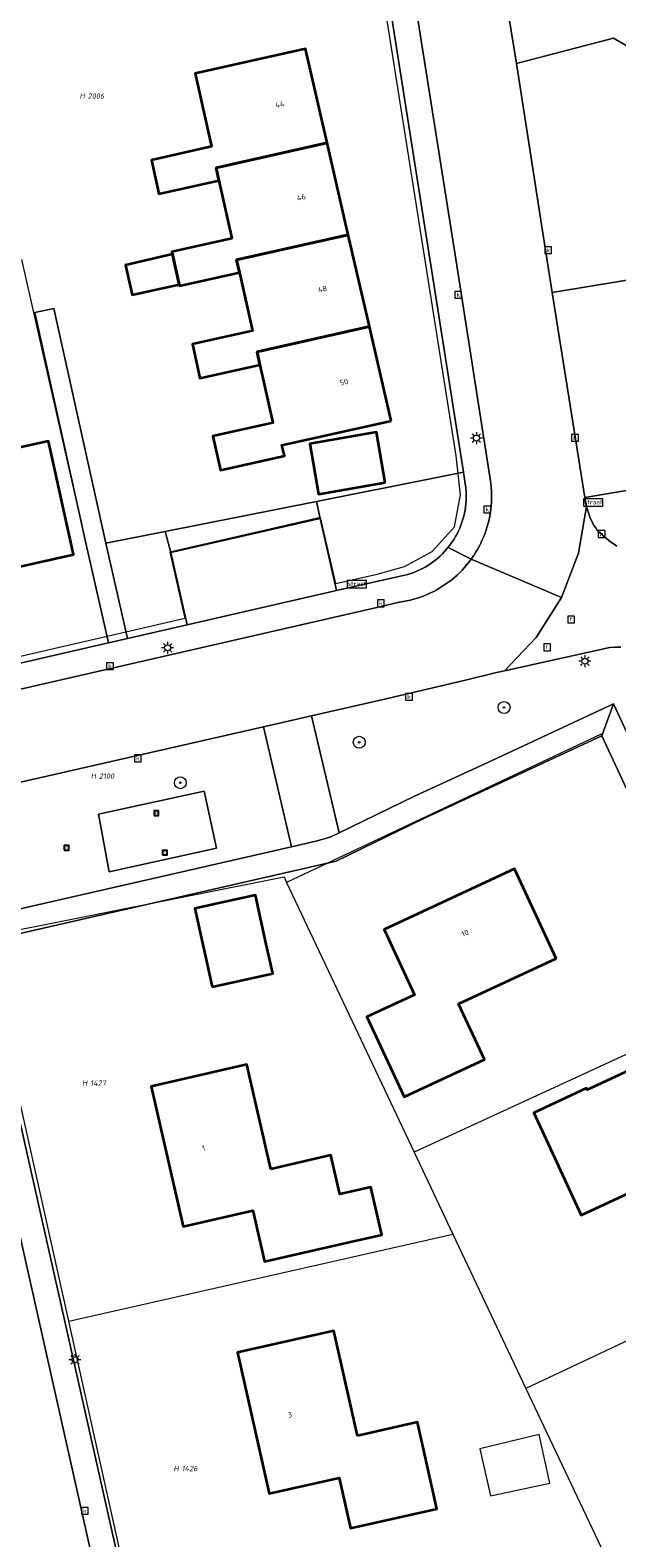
# Model space of a CAD drawing. Header units: metres. Extents: x 250001 to 257773, y 598992 to 609118.
# Tile 37 of 256: x 251573 to 251612, y 600961 to 601062. Entities that reach past the tile are written whole.
import ezdxf
from ezdxf.enums import TextEntityAlignment as Align
from ezdxf.lldxf.tags import DXFTag

# ---------------------------------------------------------------- set-up
doc = ezdxf.new("R2010")
doc.units = ezdxf.units.M
for name, color, linetype, lineweight in [('B-WE-GR-BOOM-S', 252, 'Continuous', 25), ('B-WE-GR-GROENVOORZIENING-GV', 252, 'Continuous', 18), ('B-WE-IE-MEUBILAIR_WEGMEUBILAIR-S', 7, 'Continuous', 25), ('B-WE-KG-GRENS_PERCEEL-G', 150, 'KG-PERCEEL', 18), ('B-WE-KG-GRENS_PERCEEL-S', 150, 'Continuous', 25), ('B-WE-KL-ET_LS_OV_LICHTMAST-S', 252, 'Continuous', 25), ('B-WE-OG-BEBOUWING-GV', 1, 'Continuous', 35), ('B-WE-OG-BEBOUWING-T18', 7, 'Continuous', 18), ('B-WE-OG-BEBOUWING_LUIFEL-GV', 1, 'Continuous', 18), ('B-WE-OG-TERREIN_ERF-GV', 7, 'Continuous', 18), ('B-WE-RI-GWA_KOLK-S', 252, 'Continuous', 25), ('B-WE-RI-GWA_RIOOLPUT-S', 252, 'Continuous', 25), ('B-WE-VH-ONVERHARD-GV', 252, 'Continuous', 18), ('B-WE-VH-VERHARDING_GESLOTEN-GV', 252, 'Continuous', 18), ('B-WE-VH-VERHARDING_OPEN-GV', 252, 'Continuous', 18), ('B-WE-VW-VERKEERSTEKEN_BORD-S', 252, 'Continuous', 25), ('X-XX-AL-REFERENTIE-G', 7, 'Continuous', 18)]:
    doc.layers.add(name, color=color, linetype=linetype, lineweight=lineweight)
doc.styles.add('NLCS-ISO', font='NLCS-ISO.ttf')
doc.styles.add('NLCS-ISO-ANNOTATIEF-T18', font='NLCS-ISO.ttf', dxfattribs={"height": 1.8})
doc.styles.get("Standard").update_dxf_attribs({"font": 'NLCS-ISO.ttf'})
tags = doc.linetypes.add('KG-PERCEEL', pattern='A,5.5,-2,["P",Standard,S=1.8,R=0,X=-0.5,Y=-0.9],-2,5.5,-2,[5,NLCS.SHX,S=0.75,R=0,X=0,Y=0],-2', length=19).pattern_tags.tags
tags[6] = DXFTag(74, 10)

# ---------------------------------------------------------------- blocks, each defined once
blk = doc.blocks.new('SKG-PERCEELNUMMER-SO')
at = {"style": 'NLCS-ISO', "oblique": 10, "flags": 1}
blk.add_attdef('GEMEENTECODE', text='', height=1.8, dxfattribs=at).set_placement((0, 2.55), align=Align.MIDDLE_CENTER)
at = {"style": 'NLCS-ISO', "oblique": 10}
blk.add_attdef('SECTIE', text='', height=1.8, dxfattribs=at).set_placement((-0.5, 0), align=Align.MIDDLE_RIGHT)
blk.add_attdef('PERCEELNUMMER', text='', height=1.8, dxfattribs=at).set_placement((0.5, 0), align=Align.MIDDLE_LEFT)
blk = doc.blocks.new('BS2021-132-Xref-KAD-20210617')
at = {"layer": 'B-WE-KG-GRENS_PERCEEL-G', "flags": 128}
for points in [[(251593.38, 601024.559), (251596.141, 601025.194), (251597.979, 601025.69), (251599.822, 601026.692), (251601.318, 601028.347), (251601.726, 601030.484), (251601.422, 601033.095), (251595.751, 601068.907)], [(251578.107, 601021.052), (251572.415, 601046.2)], [(251593.38, 601024.559), (251592.37, 601028.97), (251582.294, 601026.662), (251583.305, 601022.246)], [(251578.107, 601021.052), (251583.305, 601022.246)], [(251570.846, 601019.384), (251578.107, 601021.052)], [(251625.351, 601007.625), (251616.279, 601003.415), (251611.107, 601014.509), (251590.101, 601004.611)], [(251575.548, 600975.308), (251569.814, 601000.98), (251589.93, 601004.973), (251590.101, 601004.611)], [(251590.101, 601004.611), (251598.627, 600986.586)], [(251628.639, 601000.421), (251598.627, 600986.586)], [(251598.627, 600986.586), (251601.21, 600981.126)], [(251634.767, 600986.995), (251632.428, 600983.219), (251606.089, 600970.812)], [(251575.548, 600975.308), (251601.21, 600981.126)], [(251601.21, 600981.126), (251606.089, 600970.812)], [(251580.524, 600953.026), (251575.548, 600975.308)], [(251606.089, 600970.812), (251611.109, 600960.2)]]:
    blk.add_lwpolyline(points, dxfattribs=at)
at = {"layer": 'B-WE-KG-GRENS_PERCEEL-S', "xscale": 0.2, "yscale": 0.2, "zscale": 0.2}
for p, values in [((251576.714, 601057.106), {'PERCEELNUMMER': '2006', 'SECTIE': 'H'}), ((251577.464, 601011.701), {'PERCEELNUMMER': '2100', 'SECTIE': 'H'}), ((251576.881, 600991.215), {'PERCEELNUMMER': '1427', 'SECTIE': 'H'}), ((251582.992, 600965.476), {'PERCEELNUMMER': '1426', 'SECTIE': 'H'})]:
    blk.add_blockref('SKG-PERCEELNUMMER-SO', p, dxfattribs=at).add_auto_attribs(values)
blk = doc.blocks.new('SIE-WEG_VERKEERSBORD_STRAATNAAM-SO')
at = {"color": 0, "linetype": 'ByBlock', "lineweight": 18}
blk.add_lwpolyline([(-3.25, -1.25), (3.25, -1.25), (3.25, 1.25), (-3.25, 1.25)], close=True, dxfattribs=at)
at = {"color": 0, "linetype": 'ByBlock', "lineweight": 18, "style": 'NLCS-ISO'}
blk.add_text('straat', height=1.5, dxfattribs=at).set_placement((0, 0.15), align=Align.MIDDLE_CENTER)
blk = doc.blocks.new('SKL-ET_OV_LICHTMAST-SO')
at = {"color": 0, "linetype": 'ByBlock', "lineweight": 18}
for points in [[(-1.25, 0), (-2, 0)], [(-1.41, 1.41), (-0.88, 0.88)], [(0, 2), (0, 1.25)], [(0.88, 0.88), (1.41, 1.41)], [(2, 0), (1.25, 0)], [(-1.41, -1.41), (-0.88, -0.88)], [(0, -1.25), (0, -2)], [(0.88, -0.88), (1.41, -1.41)]]:
    blk.add_lwpolyline(points, dxfattribs=at)
blk.add_circle((0, 0), 1, dxfattribs=at)
blk = doc.blocks.new('SRI-KOLK-SO')
at = {"color": 0, "linetype": 'ByBlock', "lineweight": 18}
blk.add_lwpolyline([(-1.125, -1.125), (1.125, -1.125), (1.125, 1.125), (-1.125, 1.125)], close=True, dxfattribs=at)
at = {"color": 0, "linetype": 'ByBlock', "lineweight": 18, "style": 'NLCS-ISO'}
blk.add_text('k', height=1.5, dxfattribs=at).set_placement((0, 0), align=Align.MIDDLE_CENTER)
blk = doc.blocks.new('SRI-PUT_INSPECTIEPUT_RIOOLPUT-SO')
at = {"color": 0, "linetype": 'ByBlock', "lineweight": 18}
blk.add_lwpolyline([(-1.12, -1.12), (1.12, -1.12), (1.12, 1.12), (-1.12, 1.12)], close=True, dxfattribs=at)
at = {"color": 0, "linetype": 'ByBlock', "lineweight": 18, "style": 'NLCS-ISO'}
blk.add_text('r', height=1.5, dxfattribs=at).set_placement((0, 0.28), align=Align.MIDDLE_CENTER)
blk = doc.blocks.new('SIE-WEG_SPEELTOESTEL-SO')
at = {"flags": 128}
blk.add_lwpolyline([(-0.75, -0.75), (0.75, -0.75), (0.75, 0.75), (-0.75, 0.75)], close=True, dxfattribs=at)
at = {"style": 'NLCS-ISO'}
blk.add_text('SPT', height=0.45, dxfattribs=at).set_placement((0, 0), align=Align.MIDDLE_CENTER)
blk = doc.blocks.new('SGR-BOOM_01-SO')
at = {"linetype": 'ByBlock', "lineweight": 18}
h = blk.add_hatch(color=0, dxfattribs=at)
h.dxf.hatch_style = 1
edge = h.paths.add_edge_path()
edge.add_arc((0, 0), 0.25, 0, 360)
at = {"color": 0, "linetype": 'ByBlock', "lineweight": 18}
for radius in [2, 0.25]:
    blk.add_circle((0, 0), radius, dxfattribs=at)
blk = doc.blocks.new('BS2021-132-Xref-BGT-GRIJS-20210617-aangepast')
at = {"layer": 'B-WE-GR-GROENVOORZIENING-GV', "flags": 128}
for points in [[(251614.019, 601059.77), (251611.95, 601060.959), (251605.451, 601059.273), (251607.239, 601047.819), (251607.85, 601043.985), (251612.829, 601044.81)], [(251615.07, 601031.14), (251610.032, 601030.3), (251610.13, 601029.689), (251610.414, 601028.882), (251610.488, 601028.723), (251610.568, 601028.568), (251610.656, 601028.417), (251610.751, 601028.269), (251610.852, 601028.127), (251610.96, 601027.989), (251610.966, 601027.981), (251611.15, 601027.867), (251611.279, 601027.724), (251611.447, 601027.579), (251611.62, 601027.44), (251611.798, 601027.307), (251611.981, 601027.18), (251612.168, 601027.061)], [(251612.427, 601020.317), (251612.061, 601020.311), (251611.695, 601020.297), (251604.66, 601018.736), (251604.126, 601018.618), (251602.059, 601018.099), (251596.549, 601016.81), (251591.766, 601015.721), (251593.613, 601007.909), (251598.64, 601010.359), (251603.869, 601012.77), (251611.94, 601016.53), (251617.1, 601005.43)], [(251567.508, 601001.752), (251590.438, 601006.991), (251588.549, 601014.989), (251570.059, 601010.78)]]:
    blk.add_lwpolyline(points, dxfattribs=at)
for points in [[(251601.878, 601028.852), (251601.933, 601029.054), (251601.981, 601029.257), (251602.02, 601029.462), (251602.051, 601029.668), (251602.075, 601029.875), (251602.09, 601030.083), (251602.098, 601030.291), (251602.097, 601030.5), (251602.089, 601030.708), (251602.072, 601030.916), (251602.048, 601031.124), (251602.015, 601031.33), (251602.004, 601031.392), (251601.91, 601031.991), (251600.13, 601031.63), (251592.1, 601030.041), (251592.332, 601028.91), (251593.438, 601024.085), (251597.391, 601024.994), (251597.597, 601025.026), (251597.802, 601025.066), (251598.005, 601025.114), (251598.206, 601025.169), (251598.405, 601025.232), (251598.601, 601025.303), (251598.794, 601025.381), (251598.985, 601025.466), (251599.171, 601025.559), (251599.354, 601025.659), (251599.534, 601025.766), (251599.709, 601025.88), (251599.879, 601026), (251600.045, 601026.126), (251600.205, 601026.259), (251600.361, 601026.398), (251600.511, 601026.543), (251600.655, 601026.694), (251600.794, 601026.85), (251600.927, 601027.011), (251601.053, 601027.177), (251601.172, 601027.348), (251601.286, 601027.523), (251601.392, 601027.702), (251601.491, 601027.886), (251601.583, 601028.073), (251601.668, 601028.263), (251601.746, 601028.457), (251601.816, 601028.653)], [(251592.332, 601028.91), (251592.1, 601030.041), (251581.991, 601028.04), (251582.355, 601026.625)], [(251582.355, 601026.625), (251581.991, 601028.04), (251578.012, 601027.253), (251579.477, 601020.887), (251583.46, 601021.799)], [(251577.539, 601009.172), (251584.582, 601010.689), (251585.411, 601006.896), (251578.25, 601005.305)]]:
    blk.add_lwpolyline(points, close=True, dxfattribs=at)
at = {"layer": 'B-WE-OG-BEBOUWING-GV', "flags": 128}
for points in [[(251592.809, 601053.975), (251591.36, 601060.25), (251583.99, 601058.6), (251585.08, 601053.73), (251581.07, 601052.83), (251581.57, 601050.58), (251585.58, 601051.47), (251585.391, 601052.315)], [(251592.809, 601053.975), (251585.391, 601052.315), (251585.58, 601051.47), (251586.44, 601047.59), (251582.44, 601046.7), (251582.471, 601046.559), (251582.92, 601044.532), (251582.94, 601044.44), (251586.95, 601045.33), (251586.761, 601046.176), (251594.224, 601047.846)], [(251595.638, 601041.718), (251594.224, 601047.846), (251586.761, 601046.176), (251586.95, 601045.33), (251587.82, 601041.43), (251583.81, 601040.53), (251584.31, 601038.27), (251588.32, 601039.17), (251588.126, 601040.036)], [(251582.471, 601046.559), (251579.325, 601045.818), (251579.785, 601043.824), (251582.92, 601044.532)], [(251568.43, 601037), (251567.019, 601043.374), (251564.759, 601042.874), (251566.17, 601036.5), (251567.06, 601032.49), (251567.914, 601032.678), (251569.585, 601025.103), (251575.87, 601026.49), (251574.2, 601034.06), (251569.32, 601032.99)], [(251597.09, 601035.43), (251595.638, 601041.718), (251588.126, 601040.036), (251588.32, 601039.17), (251589.19, 601035.29), (251585.18, 601034.4), (251585.68, 601032.13), (251589.95, 601033.08), (251589.79, 601033.8)], [(251596.684, 601031.307), (251596.096, 601034.673), (251591.646, 601033.895), (251592.234, 601030.529)], [(251608.1, 600999.53), (251605.32, 601005.51), (251596.619, 601001.469), (251598.649, 600997.109), (251595.459, 600995.63), (251597.959, 600990.28), (251603.32, 600992.78), (251601.589, 600996.489)], [(251585.135, 600997.63), (251588.86, 600998.461), (251589.179, 600998.533), (251588.7, 601000.677), (251588.013, 601003.757), (251586.076, 601003.324), (251583.969, 601002.854)], [(251621.149, 600992.02), (251619.67, 600995.17), (251610.19, 600990.76), (251610.14, 600990.859), (251606.609, 600989.219), (251609.779, 600982.39), (251616.97, 600985.729), (251619.35, 600980.609), (251625.369, 600983.41), (251621.35, 600992.109)], [(251589.049, 600985.469), (251587.45, 600992.449), (251581.04, 600990.979), (251583.19, 600981.64), (251587.85, 600982.699), (251588.63, 600979.29), (251594.38, 600980.609), (251596.458, 600981.084), (251595.732, 600984.259), (251593.654, 600983.784), (251593.059, 600986.39)], [(251594.83, 600967.664), (251593.26, 600974.67), (251586.829, 600973.229), (251588.94, 600963.81), (251593.623, 600964.859), (251594.377, 600961.495), (251600.144, 600962.787), (251598.85, 600968.564)]]:
    blk.add_lwpolyline(points, close=True, dxfattribs=at)
at = {"layer": 'B-WE-OG-BEBOUWING_LUIFEL-GV', "flags": 128}
blk.add_lwpolyline([(251606.984, 600967.754), (251603.007, 600966.787), (251603.723, 600963.642), (251607.691, 600964.504)], close=True, dxfattribs=at)
at = {"layer": 'B-WE-OG-TERREIN_ERF-GV', "flags": 128}
for points in [[(251562.041, 601016.894), (251578.21, 601020.597), (251576.7, 601027.16), (251573.281, 601042.662), (251574.554, 601042.929), (251578.012, 601027.253), (251581.991, 601028.04), (251592.1, 601030.041), (251600.13, 601031.63), (251601.91, 601031.991), (251601.645, 601033.687), (251599.681, 601046.235), (251596.143, 601068.528)], [(251616.324, 601003.302), (251611.164, 601014.403), (251604.542, 601011.318), (251599.309, 601008.906), (251593.407, 601006.028), (251569.527, 601000.572)], [(251572.128, 600989.362), (251582.008, 600945.372)]]:
    blk.add_lwpolyline(points, dxfattribs=at)
for points in [[(251585.58, 601051.47), (251581.57, 601050.58), (251581.07, 601052.83), (251585.08, 601053.73), (251583.99, 601058.6), (251591.36, 601060.25), (251592.809, 601053.975), (251594.224, 601047.846), (251595.638, 601041.718), (251597.09, 601035.43), (251589.79, 601033.8), (251589.95, 601033.08), (251585.68, 601032.13), (251585.18, 601034.4), (251589.19, 601035.29), (251588.32, 601039.17), (251584.31, 601038.27), (251583.81, 601040.53), (251587.82, 601041.43), (251586.95, 601045.33), (251582.94, 601044.44), (251582.92, 601044.532), (251579.785, 601043.824), (251579.325, 601045.818), (251582.471, 601046.559), (251582.44, 601046.7), (251586.44, 601047.59)], [(251564.759, 601042.874), (251567.019, 601043.374), (251568.43, 601037), (251569.32, 601032.99), (251574.2, 601034.06), (251575.87, 601026.49), (251569.585, 601025.103), (251563.445, 601023.749), (251557.15, 601022.36), (251555.543, 601029.655), (251554.03, 601029.322), (251552.289, 601037.222), (251556.274, 601038.1), (251557.953, 601030.476), (251560.91, 601031.13), (251560.02, 601035.15), (251562.28, 601035.65), (251563.16, 601031.63), (251567.06, 601032.49), (251566.17, 601036.5)], [(251591.646, 601033.895), (251596.096, 601034.673), (251596.684, 601031.307), (251592.234, 601030.529)], [(251597.959, 600990.28), (251595.459, 600995.63), (251598.649, 600997.109), (251596.619, 601001.469), (251605.32, 601005.51), (251608.1, 600999.53), (251601.589, 600996.489), (251603.32, 600992.78)], [(251585.135, 600997.63), (251583.969, 601002.854), (251586.076, 601003.324), (251588.013, 601003.757), (251588.7, 601000.677), (251589.179, 600998.533), (251588.86, 600998.461)], [(251609.779, 600982.39), (251606.609, 600989.219), (251610.14, 600990.859), (251610.19, 600990.76), (251619.67, 600995.17), (251621.149, 600992.02), (251621.35, 600992.109), (251625.369, 600983.41), (251619.35, 600980.609), (251616.97, 600985.729)], [(251588.63, 600979.29), (251587.85, 600982.699), (251583.19, 600981.64), (251581.04, 600990.979), (251587.45, 600992.449), (251589.049, 600985.469), (251593.059, 600986.39), (251593.654, 600983.784), (251595.732, 600984.259), (251596.458, 600981.084), (251594.38, 600980.609)], [(251600.144, 600962.787), (251594.377, 600961.495), (251593.623, 600964.859), (251588.94, 600963.81), (251586.829, 600973.229), (251593.26, 600974.67), (251594.83, 600967.664), (251598.85, 600968.564)]]:
    blk.add_lwpolyline(points, close=True, dxfattribs=at)
at = {"layer": 'B-WE-VH-ONVERHARD-GV', "flags": 128}
blk.add_lwpolyline([(251585.411, 601006.896), (251584.582, 601010.689), (251577.539, 601009.172), (251578.25, 601005.305)], close=True, dxfattribs=at)
at = {"layer": 'B-WE-VH-VERHARDING_GESLOTEN-GV', "flags": 128}
for points in [[(251594.279, 601091.14), (251601.359, 601046.5), (251603.679, 601031.68), (251603.718, 601031.444), (251603.75, 601031.207), (251603.773, 601030.969), (251603.789, 601030.731), (251603.797, 601030.492), (251603.796, 601030.253), (251603.788, 601030.014), (251603.771, 601029.775), (251603.747, 601029.537), (251603.715, 601029.3), (251603.674, 601029.065), (251603.626, 601028.83), (251603.571, 601028.598), (251603.507, 601028.367), (251603.435, 601028.139), (251603.357, 601027.913), (251603.27, 601027.691), (251603.176, 601027.471), (251603.075, 601027.254), (251602.967, 601027.041), (251602.852, 601026.831), (251602.729, 601026.626), (251602.6, 601026.425), (251602.464, 601026.228), (251602.442, 601026.197), (251607.269, 601024.141), (251608.046, 601023.81), (251608.47, 601023.629), (251609.601, 601026.577), (251609.935, 601028.545), (251610.13, 601029.689), (251610.032, 601030.3), (251607.85, 601043.985), (251607.239, 601047.819), (251605.451, 601059.273), (251604.926, 601062.543)], [(251570.059, 601010.78), (251588.549, 601014.989), (251591.766, 601015.721), (251596.549, 601016.81), (251602.059, 601018.099), (251604.126, 601018.618), (251604.66, 601018.736), (251606.782, 601020.961), (251608.47, 601023.629), (251608.046, 601023.81), (251607.269, 601024.141), (251602.442, 601026.197), (251602.299, 601026.006), (251602.149, 601025.82), (251601.993, 601025.639), (251601.832, 601025.463), (251601.664, 601025.292), (251601.491, 601025.128), (251601.312, 601024.969), (251601.129, 601024.816), (251600.94, 601024.67), (251600.746, 601024.53), (251600.548, 601024.396), (251600.346, 601024.27), (251600.139, 601024.15), (251599.929, 601024.037), (251599.714, 601023.931), (251599.497, 601023.833), (251599.276, 601023.741), (251599.052, 601023.658), (251598.826, 601023.581), (251598.597, 601023.513), (251598.366, 601023.452), (251598.133, 601023.399), (251597.898, 601023.354), (251597.663, 601023.316), (251597.619, 601023.31), (251596.14, 601022.959), (251562.39, 601015.229)], [(251566.14, 600983.199), (251575.22, 600943.859), (251579.723, 600944.86), (251580.35, 600945), (251570.47, 600988.989)]]:
    blk.add_lwpolyline(points, dxfattribs=at)
at = {"layer": 'B-WE-VH-VERHARDING_OPEN-GV', "flags": 128}
for points in [[(251596.143, 601068.528), (251599.681, 601046.235), (251601.645, 601033.687), (251601.91, 601031.991), (251602.004, 601031.392), (251602.015, 601031.33), (251602.048, 601031.124), (251602.072, 601030.916), (251602.089, 601030.708), (251602.097, 601030.5), (251602.098, 601030.291), (251602.09, 601030.083), (251602.075, 601029.875), (251602.051, 601029.668), (251602.02, 601029.462), (251601.981, 601029.257), (251601.933, 601029.054), (251601.878, 601028.852), (251601.816, 601028.653), (251601.746, 601028.457), (251601.668, 601028.263), (251601.583, 601028.073), (251601.491, 601027.886), (251601.392, 601027.702), (251601.286, 601027.523), (251601.172, 601027.348), (251601.053, 601027.177), (251600.927, 601027.011), (251600.889, 601026.965), (251602.442, 601026.197), (251602.464, 601026.228), (251602.6, 601026.425), (251602.729, 601026.626), (251602.852, 601026.831), (251602.967, 601027.041), (251603.075, 601027.254), (251603.176, 601027.471), (251603.27, 601027.691), (251603.357, 601027.913), (251603.435, 601028.139), (251603.507, 601028.367), (251603.571, 601028.598), (251603.626, 601028.83), (251603.674, 601029.065), (251603.715, 601029.3), (251603.747, 601029.537), (251603.771, 601029.775), (251603.788, 601030.014), (251603.796, 601030.253), (251603.797, 601030.492), (251603.789, 601030.731), (251603.773, 601030.969), (251603.75, 601031.207), (251603.718, 601031.444), (251603.679, 601031.68), (251601.359, 601046.5), (251594.279, 601091.14)], [(251604.926, 601062.543), (251605.451, 601059.273), (251611.95, 601060.959), (251614.019, 601059.77)], [(251612.168, 601027.061), (251611.981, 601027.18), (251611.798, 601027.307), (251611.62, 601027.44), (251611.447, 601027.579), (251611.279, 601027.724), (251611.15, 601027.867), (251610.966, 601027.981), (251610.96, 601027.989), (251610.852, 601028.127), (251610.751, 601028.269), (251610.656, 601028.417), (251610.568, 601028.568), (251610.488, 601028.723), (251610.414, 601028.882), (251610.13, 601029.689), (251609.935, 601028.545), (251609.601, 601026.577), (251608.47, 601023.629), (251606.782, 601020.961), (251604.66, 601018.736), (251611.695, 601020.297), (251612.061, 601020.311), (251612.427, 601020.317)], [(251562.39, 601015.229), (251596.14, 601022.959), (251597.619, 601023.31), (251597.663, 601023.316), (251597.898, 601023.354), (251598.133, 601023.399), (251598.366, 601023.452), (251598.597, 601023.513), (251598.826, 601023.581), (251599.052, 601023.658), (251599.276, 601023.741), (251599.497, 601023.833), (251599.714, 601023.931), (251599.929, 601024.037), (251600.139, 601024.15), (251600.346, 601024.27), (251600.548, 601024.396), (251600.746, 601024.53), (251600.94, 601024.67), (251601.129, 601024.816), (251601.312, 601024.969), (251601.491, 601025.128), (251601.664, 601025.292), (251601.832, 601025.463), (251601.993, 601025.639), (251602.149, 601025.82), (251602.299, 601026.006), (251602.442, 601026.197), (251600.889, 601026.965), (251600.794, 601026.85), (251600.655, 601026.694), (251600.511, 601026.543), (251600.361, 601026.398), (251600.205, 601026.259), (251600.045, 601026.126), (251599.879, 601026), (251599.709, 601025.88), (251599.534, 601025.766), (251599.354, 601025.659), (251599.171, 601025.559), (251598.985, 601025.466), (251598.794, 601025.381), (251598.601, 601025.303), (251598.405, 601025.232), (251598.206, 601025.169), (251598.005, 601025.114), (251597.802, 601025.066), (251597.597, 601025.026), (251597.391, 601024.994), (251593.438, 601024.085), (251583.46, 601021.799), (251579.477, 601020.887), (251578.21, 601020.597), (251562.041, 601016.894)]]:
    blk.add_lwpolyline(points, dxfattribs=at)
for points in [[(251615.07, 601031.14), (251612.829, 601044.81), (251607.85, 601043.985), (251610.032, 601030.3)], [(251578.012, 601027.253), (251574.554, 601042.929), (251573.281, 601042.662), (251576.7, 601027.16), (251578.21, 601020.597), (251579.477, 601020.887)], [(251593.438, 601024.085), (251592.332, 601028.91), (251582.355, 601026.625), (251583.46, 601021.799)], [(251611.164, 601014.403), (251611.94, 601016.53), (251603.869, 601012.77), (251598.64, 601010.359), (251593.613, 601007.909), (251593.019, 601007.619), (251592.049, 601007.359), (251590.438, 601006.991), (251567.508, 601001.752), (251567.871, 601000.188), (251569.527, 601000.572), (251593.407, 601006.028), (251599.309, 601008.906), (251604.542, 601011.318)], [(251617.1, 601005.43), (251611.94, 601016.53), (251611.164, 601014.403), (251616.324, 601003.302), (251625.634, 601007.648), (251629.115, 601000), (251629.217, 600999.775), (251633.177, 600991.225), (251634.827, 600987.578), (251631.907, 600982.583), (251633.63, 600983.449), (251636.399, 600988.187), (251634.369, 600992.619), (251634.27, 600992.792), (251634.187, 600992.97), (251632.28, 600997.195), (251631.023, 601000), (251630.682, 601000.76), (251627.237, 601008.349), (251626.517, 601009.826)], [(251593.613, 601007.909), (251591.766, 601015.721), (251588.549, 601014.989), (251590.438, 601006.991), (251592.049, 601007.359), (251593.019, 601007.619)], [(251569.66, 601000), (251569.527, 601000.572), (251567.871, 601000.188), (251567.915, 601000), (251570.47, 600988.989), (251580.35, 600945), (251582.008, 600945.372), (251572.128, 600989.362)]]:
    blk.add_lwpolyline(points, close=True, dxfattribs=at)
at = {"layer": 'B-WE-GR-BOOM-S', "xscale": 0.2, "yscale": 0.2, "zscale": 0.2}
for p in [(251604.63, 601016.28), (251594.95, 601013.96), (251583, 601011.26)]:
    blk.add_blockref('SGR-BOOM_01-SO', p, dxfattribs=at)
at = {"layer": 'B-WE-IE-MEUBILAIR_WEGMEUBILAIR-S', "xscale": 0.2, "yscale": 0.2, "zscale": 0.2}
for p in [(251581.391, 601009.231), (251575.395, 601006.911), (251581.964, 601006.597)]:
    blk.add_blockref('SIE-WEG_SPEELTOESTEL-SO', p, dxfattribs=at)
at = {"layer": 'B-WE-KL-ET_LS_OV_LICHTMAST-S', "xscale": 0.2, "yscale": 0.2, "zscale": 0.2}
for p in [(251602.779, 601034.271), (251582.152, 601020.269), (251610.033, 601019.375), (251575.96, 600972.74)]:
    blk.add_blockref('SKL-ET_OV_LICHTMAST-SO', p, dxfattribs=at)
at = {"layer": 'B-WE-RI-GWA_KOLK-S', "xscale": 0.2, "yscale": 0.2, "zscale": 0.2}
for p in [(251607.58, 601046.82), (251601.57, 601043.84), (251609.37, 601034.29), (251603.51, 601029.5), (251611.15, 601027.867), (251596.4, 601023.24), (251578.3, 601019.05), (251598.28, 601017), (251580.16, 601012.89), (251576.62, 600962.65)]:
    blk.add_blockref('SRI-KOLK-SO', p, dxfattribs=at)
at = {"layer": 'B-WE-RI-GWA_RIOOLPUT-S', "xscale": 0.2, "yscale": 0.2, "zscale": 0.2}
for p in [(251609.11, 601022.16), (251607.5, 601020.3)]:
    blk.add_blockref('SRI-PUT_INSPECTIEPUT_RIOOLPUT-SO', p, dxfattribs=at)
at = {"layer": 'B-WE-VW-VERKEERSTEKEN_BORD-S', "xscale": 0.2, "yscale": 0.2, "zscale": 0.2}
for p in [(251610.587, 601029.969), (251594.793, 601024.518)]:
    blk.add_blockref('SIE-WEG_VERKEERSBORD_STRAATNAAM-SO', p, dxfattribs=at)
at = {"layer": 'B-WE-OG-BEBOUWING-T18', "style": 'NLCS-ISO-ANNOTATIEF-T18'}
for s, rotation, p in [('44', 13, (251589.649, 601056.55)), ('46', 13, (251591.081, 601050.348)), ('48', 13, (251592.495, 601044.22)), ('50', 13, (251593.928, 601038.012)), ('10', 24.9, (251602.023, 601001.222)), ('1', 12.9, (251584.551, 600986.87)), ('3', 12.6, (251590.324, 600969.066))]:
    blk.add_text(s, height=0.36, rotation=rotation, dxfattribs=at).set_placement(p, align=Align.MIDDLE)

msp = doc.modelspace()

# ---------------------------------------------------------------- block references
at = {"layer": 'X-XX-AL-REFERENTIE-G'}
for name in ['BS2021-132-Xref-BGT-GRIJS-20210617-aangepast', 'BS2021-132-Xref-KAD-20210617']:
    msp.add_blockref(name, (0, 0), dxfattribs=at)

doc.saveas('drawing.dxf')
